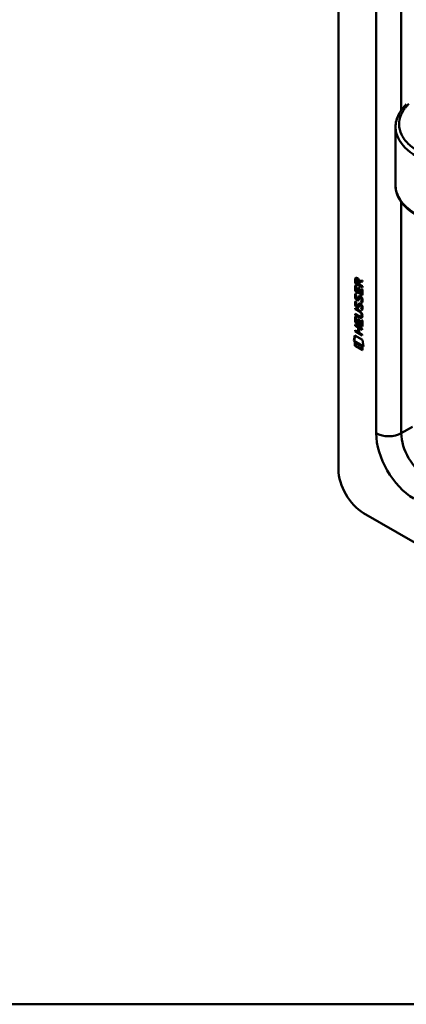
# Model space of a CAD drawing. Header units: millimetres. Extents: x 20 to 833, y 20 to 574.
# Tile 1 of 6: x 150 to 194, y 20 to 131. Entities that reach past the tile are written whole.
import ezdxf

# ---------------------------------------------------------------- set-up
doc = ezdxf.new("R2010")
doc.units = ezdxf.units.MM
doc.header["$LTSCALE"] = 2
for name, color, linetype, lineweight in [('Sichtbare Kanten(DIN)', 7, 'Continuous', 50), ('Sichtbare tangentiale Kanten(DIN)', 7, 'Continuous', 50), ('Skizziergeometrie(DIN)', 7, 'Continuous', 50)]:
    doc.layers.add(name, color=color, linetype=linetype, lineweight=lineweight)

# ---------------------------------------------------------------- blocks, each defined once
blk = doc.blocks.new('Ränder Standardrahmen')
at = {"layer": 'Skizziergeometrie(DIN)', "flags": 128}
blk.add_lwpolyline([(10, 10), (10, 287), (410, 287), (410, 10), (10, 10)], dxfattribs=at)

msp = doc.modelspace()

# ---------------------------------------------------------------- linework, layer by layer
at = {"layer": 'Sichtbare Kanten(DIN)'}
for p, q in [((185.939, 161.835), (185.939, 80.186)), ((192.365, 112.189), (192.365, 118.662)), ((187.823, 101.15), (187.824, 101.579)), ((187.866, 101.174), (187.823, 101.15)), ((188.632, 100.682), (187.823, 101.15)), ((187.823, 100.259), (187.823, 100.913)), ((187.823, 100.913), (187.922, 100.856)), ((187.866, 101.603), (187.824, 101.579)), ((187.865, 100.283), (187.866, 100.888)), ((187.866, 101.174), (187.866, 101.603)), ((188.632, 100.731), (187.866, 101.174)), ((187.922, 100.856), (187.921, 100.325)), ((187.922, 101.507), (187.922, 101.217)), ((187.922, 101.217), (188.21, 101.051)), ((188.01, 101.657), (187.968, 101.633)), ((188.21, 101.051), (188.21, 101.341)), ((188.253, 101.075), (188.21, 101.051)), ((188.253, 101.075), (188.253, 101.365)), ((188.294, 101.41), (188.632, 101.473)), ((188.632, 101.331), (188.309, 101.271)), ((188.352, 101.296), (188.309, 101.271)), ((188.309, 101.271), (188.309, 100.994)), ((188.309, 100.994), (188.632, 100.807)), ((188.632, 101.348), (188.352, 101.296)), ((188.632, 101.473), (188.632, 101.331)), ((187.865, 100.283), (187.823, 100.259)), ((188.631, 99.791), (187.823, 100.259)), ((188.631, 99.84), (187.865, 100.283)), ((187.871, 99.978), (187.967, 99.89)), ((187.921, 100.325), (188.174, 100.178)), ((188.174, 100.178), (188.175, 100.651)), ((188.217, 100.203), (188.174, 100.178)), ((188.175, 100.651), (188.273, 100.594)), ((188.217, 100.203), (188.217, 100.626)), ((188.273, 100.594), (188.273, 100.121)), ((188.273, 100.121), (188.533, 99.971)), ((188.533, 99.971), (188.533, 100.509)), ((188.533, 100.509), (188.632, 100.452)), ((188.575, 99.996), (188.533, 99.971)), ((188.575, 99.996), (188.576, 100.484)), ((188.632, 100.452), (188.631, 99.791)), ((188.632, 100.807), (188.632, 100.682)), ((187.871, 99.147), (187.966, 99.058)), ((187.926, 98.68), (187.928, 98.673)), ((187.927, 99.511), (187.929, 99.504)), ((188.151, 99.382), (188.109, 99.357)), ((188.154, 99.383), (188.111, 99.359)), ((188.12, 99.367), (188.123, 99.371)), ((188.163, 99.392), (188.166, 99.396)), ((188.386, 99.6), (188.343, 99.576)), ((188.385, 98.769), (188.343, 98.744)), ((188.417, 99.564), (188.413, 99.566)), ((188.416, 98.733), (188.413, 98.734)), ((188.459, 98.757), (188.416, 98.733)), ((188.459, 99.588), (188.417, 99.564)), ((188.459, 98.757), (188.455, 98.759)), ((188.459, 99.588), (188.456, 99.59)), ((188.514, 99.04), (188.471, 99.016)), ((187.821, 98.226), (187.821, 98.349)), ((187.821, 98.349), (188.287, 98.079)), ((187.864, 98.25), (187.821, 98.226)), ((188.294, 97.952), (187.821, 98.226)), ((187.821, 97.594), (187.821, 97.717)), ((187.821, 97.717), (188.293, 97.444)), ((187.863, 97.618), (187.821, 97.594)), ((188.286, 97.325), (187.821, 97.594)), ((187.863, 97.618), (187.863, 97.693)), ((188.329, 97.349), (187.863, 97.618)), ((187.864, 98.25), (187.864, 98.324)), ((188.336, 97.977), (187.864, 98.25)), ((188.151, 98.55), (188.108, 98.526)), ((188.153, 98.552), (188.111, 98.527)), ((188.12, 98.536), (188.123, 98.54)), ((188.162, 98.56), (188.165, 98.564)), ((188.513, 98.209), (188.471, 98.184)), ((188.542, 97.552), (188.542, 97.556)), ((188.585, 97.577), (188.585, 97.58)), ((187.82, 96.753), (187.821, 97.407)), ((187.863, 96.778), (187.82, 96.753)), ((188.629, 96.286), (187.82, 96.753)), ((187.82, 96.371), (187.82, 96.494)), ((187.82, 96.494), (188.628, 96.027)), ((187.821, 97.407), (187.919, 97.35)), ((187.862, 96.396), (187.862, 96.47)), ((187.863, 96.778), (187.863, 97.383)), ((188.629, 96.335), (187.863, 96.778)), ((187.919, 97.35), (187.919, 96.819)), ((187.919, 96.819), (188.172, 96.673)), ((188.172, 97.145), (188.271, 97.088)), ((188.172, 96.673), (188.172, 97.145)), ((188.214, 96.697), (188.172, 96.673)), ((188.214, 96.697), (188.215, 97.121)), ((188.271, 97.088), (188.271, 96.616)), ((188.271, 96.616), (188.53, 96.466)), ((188.53, 97.428), (188.488, 97.404)), ((188.53, 96.466), (188.531, 97.003)), ((188.573, 96.49), (188.53, 96.466)), ((188.531, 97.003), (188.629, 96.946)), ((188.573, 96.49), (188.573, 96.979)), ((188.629, 96.946), (188.629, 96.286)), ((187.819, 95.863), (188.171, 95.659)), ((187.819, 95.74), (187.819, 95.863)), ((187.862, 95.764), (187.819, 95.74)), ((188.628, 95.272), (187.819, 95.74)), ((187.862, 96.396), (187.82, 96.371)), ((188.171, 96.168), (187.82, 96.371)), ((188.214, 96.192), (187.862, 96.396)), ((187.862, 95.764), (187.862, 95.838)), ((188.628, 95.321), (187.862, 95.764)), ((188.214, 96.192), (188.171, 96.168)), ((188.171, 95.659), (188.171, 96.168)), ((188.213, 95.684), (188.171, 95.659)), ((188.213, 95.684), (188.214, 96.192)), ((188.314, 96.134), (188.272, 96.11)), ((188.628, 95.904), (188.272, 96.11)), ((188.272, 96.11), (188.272, 95.601)), ((188.272, 95.601), (188.628, 95.395)), ((188.628, 95.953), (188.314, 96.134)), ((188.628, 96.027), (188.628, 95.904)), ((188.628, 95.395), (188.628, 95.272)), ((187.669, 94.658), (187.799, 95.28)), ((187.711, 94.683), (187.669, 94.658)), ((188.776, 94.018), (187.669, 94.658)), ((187.711, 94.683), (187.832, 95.26)), ((188.767, 94.072), (187.711, 94.683)), ((187.799, 95.28), (188.649, 94.788)), ((187.799, 94.117), (187.799, 94.49)), ((187.799, 94.49), (188.647, 94)), ((187.841, 94.141), (187.841, 94.465)), ((188.649, 94.788), (188.776, 94.018)), ((187.841, 94.141), (187.799, 94.117)), ((188.646, 93.627), (187.799, 94.117)), ((188.646, 93.676), (187.841, 94.141)), ((188.647, 94), (188.646, 93.627)), ((188.768, 75.287), (242.508, 44.26))]:
    msp.add_line(p, q, dxfattribs=at)
for centre, major_axis, ratio, start_param, end_param in [((188.256, 101.062), (-0.285, 0.572), 0.3018726, 5.8544378, 6.8271823), ((188.298, 101.087), (-0.285, 0.572), 0.3018726, 5.8544378, 6.3016541), ((187.862, 101.264), (0.033, 0.522), 0.8552942, 5.0507542, 5.8815618), ((188.309, 99.555), (0.304, 0.982), 0.2703466, 2.6905514, 2.7496924), ((188.285, 100.32), (0.278, 0.917), 0.2812352, 2.6697512, 2.7307106), ((188.139, 98.819), (0.062, 0.301), 0.7230879, 2.2199231, 2.6777544), ((188.138, 99.648), (0.059, 0.299), 0.7221699, 2.2112627, 2.6715564), ((188.104, 99.385), (0.0248, 0.0325), 0.5839136, 4.3085899, 4.616668), ((188.146, 99.409), (0.0248, 0.0325), 0.5839136, 4.3085899, 4.616668), ((188.23, 98.29), (0.145, 0.462), 0.6153509, 5.6088275, 6.1305203), ((188.23, 99.121), (0.145, 0.462), 0.6150433, 5.609575, 6.1309628), ((188.273, 99.145), (0.145, 0.462), 0.6150433, 5.609575, 6.1309628), ((188.272, 98.314), (0.145, 0.462), 0.6153509, 5.6088275, 6.1305203), ((188.103, 98.553), (0.0248, 0.0325), 0.5839136, 4.3085899, 4.616668), ((188.146, 98.578), (0.0248, 0.0325), 0.5839136, 4.3085899, 4.616668), ((187.206, 97.177), (1.39, 0.562), 0.6425575, 6.0293145, 6.7477784), ((181.915, 107.858), (6.576, -10.453), 0.0794051, 6.1336195, 6.4085525), ((181.957, 107.882), (6.576, -10.453), 0.0794051, 6.2801711, 6.4085525), ((187.207, 99.477), (1.354, -2.201), 0.2164125, 5.9020216, 6.620361), ((187.25, 99.501), (1.354, -2.201), 0.2164125, 5.9020216, 6.2333915), ((188.768, 78.553), (-2, 3.464), 0.5773503, 0.7853982, 2.3561945)]:
    msp.add_ellipse(centre, major_axis=major_axis, ratio=ratio, start_param=start_param, end_param=end_param, dxfattribs=at)
for points, knots in [([(192.364, 118.725), (192.364, 119.218), (192.494, 119.718), (192.943, 120.575), (193.257, 120.949), (193.579, 121.285)], [0, 0, 0, 0, 0.5856349, 0.5856349, 1.0844107, 1.0844107, 1.0844107, 1.0844107]), ([(194.792, 108.743), (194.17, 109.101), (193.639, 109.528), (192.834, 110.474), (192.553, 111.011), (192.388, 111.769), (192.364, 111.983), (192.364, 112.195)], [0, 0, 0, 0, 0.6474888, 0.6474888, 1.3045132, 1.3045132, 1.5578647, 1.5578647, 1.5578647, 1.5578647]), ([(188.542, 97.556), (188.542, 97.571), (188.542, 97.586), (188.537, 97.633), (188.531, 97.666), (188.51, 97.727), (188.497, 97.755), (188.463, 97.809), (188.443, 97.833), (188.381, 97.896), (188.336, 97.928), (188.294, 97.952)], [0, 0, 0, 0, 0.01400423, 0.01400423, 0.0408947, 0.0408947, 0.06439039, 0.06439039, 0.08887549, 0.08887549, 0.13413559, 0.13413559, 0.13413559, 0.13413559]), ([(188.585, 97.58), (188.585, 97.595), (188.584, 97.611), (188.58, 97.658), (188.573, 97.69), (188.552, 97.751), (188.539, 97.779), (188.505, 97.833), (188.485, 97.858), (188.424, 97.921), (188.379, 97.952), (188.336, 97.977)], [0, 0, 0, 0, 0.01400423, 0.01400423, 0.0408947, 0.0408947, 0.06439039, 0.06439039, 0.08887549, 0.08887549, 0.13413559, 0.13413559, 0.13413559, 0.13413559])]:
    msp.add_open_spline(points, degree=3, knots=knots, dxfattribs=at)
for points in [[(192.365, 118.725), (192.365, 118.723), (192.365, 118.722), (192.365, 118.721)], [(187.824, 101.579), (187.828, 101.721), (187.894, 101.834), (188.067, 101.733)], [(187.866, 101.603), (187.868, 101.671), (187.885, 101.733), (187.92, 101.767)], [(188.21, 101.341), (188.21, 101.43), (188.186, 101.551), (188.068, 101.618)], [(188.253, 101.365), (188.253, 101.455), (188.228, 101.575), (188.111, 101.643)], [(187.836, 99.515), (187.811, 99.609), (187.803, 99.69), (187.814, 99.79)], [(187.814, 99.79), (187.819, 99.832), (187.831, 99.893), (187.851, 99.938)], [(187.879, 99.54), (187.853, 99.633), (187.845, 99.714), (187.857, 99.814)], [(187.851, 99.938), (187.857, 99.951), (187.871, 99.978), (187.871, 99.978)], [(187.857, 99.814), (187.862, 99.856), (187.873, 99.914), (187.892, 99.959)], [(187.923, 99.763), (187.905, 99.691), (187.903, 99.619), (187.92, 99.539)], [(187.967, 99.89), (187.967, 99.89), (187.933, 99.803), (187.923, 99.763)], [(187.836, 98.684), (187.81, 98.777), (187.802, 98.858), (187.814, 98.958)], [(187.814, 98.958), (187.819, 99.001), (187.831, 99.062), (187.851, 99.107)], [(187.995, 99.273), (187.931, 99.321), (187.866, 99.406), (187.836, 99.515)], [(187.994, 98.442), (187.931, 98.489), (187.866, 98.574), (187.836, 98.684)], [(187.878, 98.708), (187.853, 98.802), (187.844, 98.883), (187.856, 98.983)], [(187.851, 99.107), (187.856, 99.12), (187.871, 99.146), (187.871, 99.147)], [(187.856, 98.983), (187.861, 99.024), (187.872, 99.083), (187.891, 99.128)], [(188.036, 98.467), (187.973, 98.514), (187.908, 98.599), (187.878, 98.708)], [(188.037, 99.298), (187.974, 99.345), (187.909, 99.43), (187.879, 99.54)], [(187.923, 98.932), (187.905, 98.86), (187.903, 98.788), (187.919, 98.708)], [(187.966, 99.058), (187.966, 99.058), (187.933, 98.971), (187.923, 98.932)], [(187.987, 99.401), (188.028, 99.358), (188.082, 99.338), (188.111, 99.359)], [(188.038, 99.244), (188.01, 99.261), (188.004, 99.266), (187.995, 99.273)], [(188.081, 99.268), (188.052, 99.285), (188.046, 99.291), (188.037, 99.298)], [(188.216, 99.26), (188.183, 99.211), (188.128, 99.191), (188.038, 99.244)], [(188.199, 99.24), (188.169, 99.232), (188.13, 99.239), (188.081, 99.268)], [(188.123, 99.371), (188.143, 99.396), (188.159, 99.44), (188.174, 99.511)], [(188.123, 98.54), (188.142, 98.564), (188.158, 98.608), (188.174, 98.679)], [(188.151, 99.382), (188.152, 99.382), (188.153, 99.383), (188.154, 99.383)], [(188.165, 98.564), (188.185, 98.589), (188.201, 98.633), (188.216, 98.704)], [(188.166, 99.396), (188.185, 99.42), (188.201, 99.464), (188.217, 99.535)], [(188.174, 99.511), (188.198, 99.617), (188.227, 99.67), (188.267, 99.701)], [(188.174, 98.679), (188.198, 98.786), (188.227, 98.838), (188.266, 98.87)], [(188.27, 99.406), (188.255, 99.337), (188.237, 99.293), (188.216, 99.26)], [(188.216, 98.704), (188.238, 98.8), (188.263, 98.852), (188.298, 98.885)], [(188.217, 99.535), (188.238, 99.632), (188.264, 99.683), (188.298, 99.716)], [(188.266, 98.87), (188.293, 98.891), (188.33, 98.893), (188.38, 98.872)], [(188.267, 99.701), (188.293, 99.722), (188.33, 99.724), (188.381, 99.703)], [(188.284, 99.463), (188.282, 99.455), (188.271, 99.407), (188.27, 99.406)], [(188.284, 98.632), (188.281, 98.623), (188.27, 98.576), (188.27, 98.575)], [(188.337, 99.572), (188.317, 99.554), (188.3, 99.519), (188.284, 99.463)], [(188.336, 98.74), (188.316, 98.723), (188.299, 98.688), (188.284, 98.632)], [(188.413, 98.734), (188.378, 98.754), (188.357, 98.756), (188.336, 98.74)], [(188.413, 99.566), (188.379, 99.586), (188.358, 99.587), (188.337, 99.572)], [(188.38, 98.872), (188.462, 98.837), (188.542, 98.758), (188.596, 98.623)], [(188.381, 99.703), (188.462, 99.668), (188.542, 99.59), (188.597, 99.455)], [(188.455, 98.759), (188.424, 98.777), (188.404, 98.78), (188.385, 98.769)], [(188.456, 99.59), (188.425, 99.608), (188.405, 99.611), (188.386, 99.6)], [(188.471, 99.016), (188.471, 99.016), (188.515, 99.073), (188.532, 99.157)], [(188.575, 98.927), (188.57, 98.932), (188.471, 99.016), (188.471, 99.016)], [(188.514, 99.04), (188.514, 99.04), (188.557, 99.098), (188.574, 99.181)], [(188.598, 98.968), (188.568, 98.994), (188.514, 99.04), (188.514, 99.04)], [(188.532, 99.157), (188.551, 99.254), (188.551, 99.344), (188.521, 99.426)], [(188.574, 99.181), (188.593, 99.279), (188.593, 99.369), (188.563, 99.451)], [(188.639, 99.125), (188.63, 99.022), (188.586, 98.94), (188.575, 98.927)], [(188.596, 98.623), (188.628, 98.546), (188.643, 98.466), (188.643, 98.378)], [(188.597, 99.455), (188.628, 99.378), (188.643, 99.297), (188.643, 99.209)], [(188.643, 99.209), (188.643, 99.182), (188.641, 99.155), (188.639, 99.125)], [(187.986, 98.57), (188.028, 98.526), (188.081, 98.507), (188.111, 98.527)], [(188.038, 98.413), (188.009, 98.429), (188.003, 98.435), (187.994, 98.442)], [(188.08, 98.437), (188.052, 98.454), (188.046, 98.46), (188.036, 98.467)], [(188.215, 98.429), (188.183, 98.379), (188.128, 98.359), (188.038, 98.413)], [(188.199, 98.408), (188.168, 98.401), (188.129, 98.408), (188.08, 98.437)], [(188.151, 98.55), (188.152, 98.551), (188.152, 98.551), (188.153, 98.552)], [(188.27, 98.575), (188.254, 98.505), (188.237, 98.462), (188.215, 98.429)], [(188.471, 98.184), (188.471, 98.184), (188.514, 98.242), (188.531, 98.325)], [(188.575, 98.096), (188.569, 98.101), (188.471, 98.184), (188.471, 98.184)], [(188.513, 98.209), (188.513, 98.209), (188.557, 98.266), (188.573, 98.35)], [(188.597, 98.137), (188.567, 98.163), (188.513, 98.209), (188.513, 98.209)], [(188.531, 98.325), (188.55, 98.423), (188.55, 98.513), (188.52, 98.595)], [(188.573, 98.35), (188.593, 98.447), (188.593, 98.538), (188.563, 98.619)], [(188.638, 98.294), (188.63, 98.19), (188.585, 98.109), (188.575, 98.096)], [(188.643, 98.378), (188.643, 98.35), (188.641, 98.323), (188.638, 98.294)]]:
    msp.add_open_spline(points, degree=3, dxfattribs=at)
at = {"layer": 'Sichtbare tangentiale Kanten(DIN)'}
for p, q in [((190.182, 84.268), (190.182, 152.854)), ((193.01, 152.854), (193.01, 120.617)), ((193.01, 110.377), (193.01, 110.374)), ((193.01, 110.292), (193.01, 84.268)), ((188.111, 101.643), (188.068, 101.618)), ((188.253, 101.365), (188.21, 101.341)), ((187.857, 99.814), (187.814, 99.79)), ((187.89, 99.961), (187.851, 99.938)), ((187.856, 98.983), (187.814, 98.958)), ((187.879, 99.54), (187.836, 99.515)), ((187.878, 98.708), (187.836, 98.684)), ((187.889, 99.129), (187.851, 99.107)), ((188.037, 99.298), (187.995, 99.273)), ((188.081, 99.268), (188.038, 99.244)), ((188.163, 99.392), (188.12, 99.367)), ((188.166, 99.396), (188.123, 99.371)), ((188.217, 99.535), (188.174, 99.511)), ((188.216, 98.704), (188.174, 98.679)), ((188.286, 98.881), (188.266, 98.87)), ((188.286, 99.712), (188.267, 99.701)), ((188.456, 99.59), (188.413, 99.566)), ((188.455, 98.759), (188.413, 98.734)), ((188.563, 99.451), (188.521, 99.426)), ((188.574, 99.181), (188.532, 99.157)), ((188.036, 98.467), (187.994, 98.442)), ((188.08, 98.437), (188.038, 98.413)), ((188.162, 98.56), (188.12, 98.536)), ((188.165, 98.564), (188.123, 98.54)), ((188.336, 97.977), (188.294, 97.952)), ((188.563, 98.619), (188.52, 98.595)), ((188.573, 98.35), (188.531, 98.325)), ((188.585, 97.58), (188.542, 97.556)), ((188.585, 97.577), (188.542, 97.552)), ((188.329, 97.349), (188.286, 97.325)), ((193.01, 84.268), (194.283, 85.003))]:
    msp.add_line(p, q, dxfattribs=at)
for centre, major_axis, start_param, end_param in [((191.596, 85.084), (-2, 0), 0.7853982, 2.3561945), ((194.425, 81.819), (3, -5.196), 3.9269908, 5.4977871), ((195.839, 82.635), (2, -3.464), 3.9269908, 5.4977871)]:
    msp.add_ellipse(centre, major_axis=major_axis, ratio=0.5773503, start_param=start_param, end_param=end_param, dxfattribs=at)
for points, knots in [([(194.99, 115.948), (194.53, 116.214), (193.718, 116.823), (192.954, 117.875), (192.679, 119.012), (192.878, 119.955), (193.23, 120.583), (193.457, 120.885), (193.601, 121.054), (193.678, 121.137), (193.767, 121.23), (193.817, 121.282), (193.867, 121.335)], [0, 0, 0, 0, 0.4885413, 0.9770826, 1.4656239, 1.9541652, 2.1984358, 2.3205711, 2.3816388, 2.4427064, 2.4427064, 2.5201828, 2.5201828, 2.5201828, 2.5201828]), ([(192.365, 118.721), (192.365, 118.706), (192.365, 118.691), (192.365, 118.676), (192.372, 118.278), (192.469, 117.881), (192.652, 117.498), (193.019, 116.731), (193.733, 116.021), (194.707, 115.458)], [-1.4864046, -1.4864046, -1.4864046, -1.4864046, -1.4680765, -1.4680765, -1.4680765, -0.9787177, -0.9787177, -0.9787177, 0, 0, 0, 0]), ([(194.707, 108.926), (194.361, 109.126), (193.408, 109.788), (192.55, 110.911), (192.365, 111.835), (192.364, 112.189)], [-2.5201828, -2.5201828, -2.5201828, -2.5201828, -2.1712248, -1.4733087, -1.0386679, -1.0386679, -1.0386679, -1.0386679])]:
    msp.add_open_spline(points, degree=3, knots=knots, dxfattribs=at)

# ---------------------------------------------------------------- block references
at = {"xscale": 2, "yscale": 2, "zscale": 2}
msp.add_blockref('Ränder Standardrahmen', (0, 0), dxfattribs=at)

doc.saveas('drawing.dxf')
